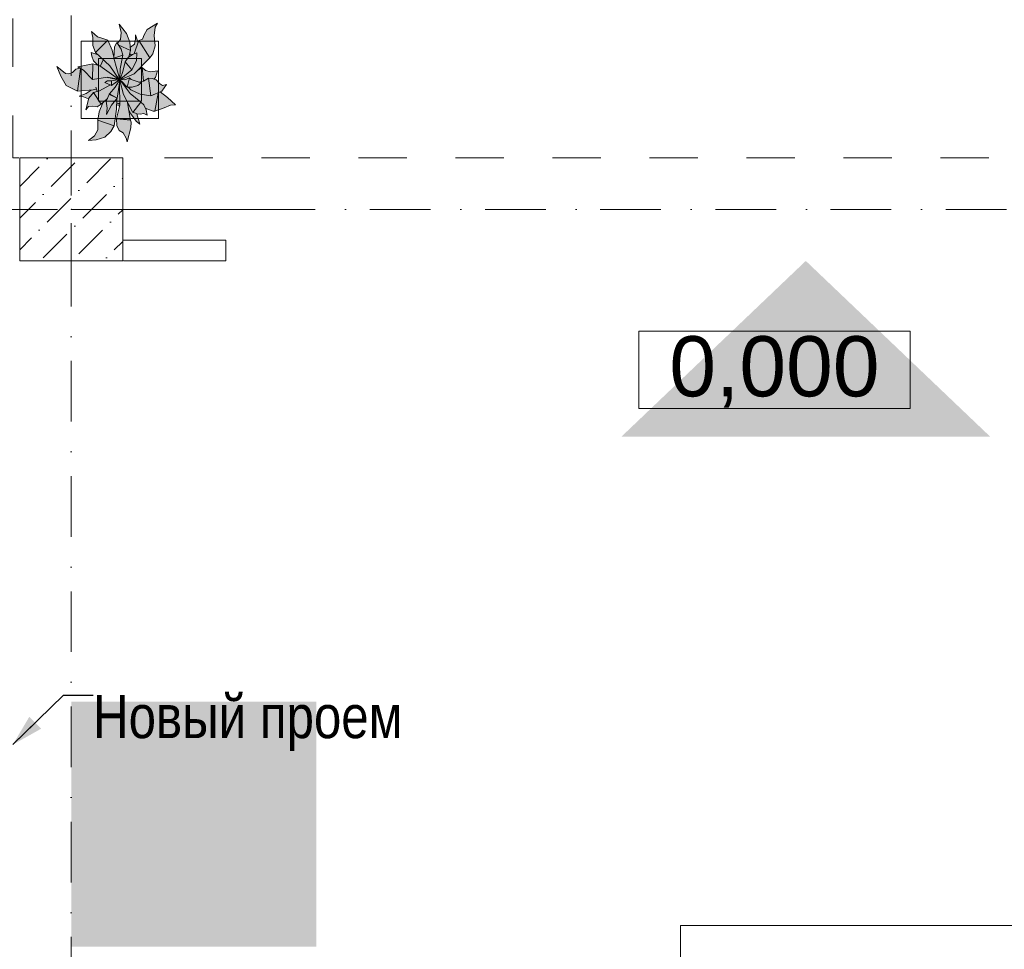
# Model space of a CAD drawing. Header units: millimetres. Extents: x -59761 to 112741, y -57975 to 46221.
# Tile 5 of 256: x -8850 to -3120, y -40306 to -34896. Entities that reach past the tile are written whole.
import ezdxf

# ---------------------------------------------------------------- set-up
doc = ezdxf.new("R2010")
doc.units = ezdxf.units.MM
for name, pattern in [('Wipeout_Contour', [1000, 0, -1000]), ('Штриховая', [564.444447, 282.222223, -282.222223]), ('Штрихпунктирная', [670.277762, 352.777767, -176.388884, 0, -141.111112])]:
    doc.linetypes.add(name, pattern=pattern)
for name, color, linetype in [('2D - Зонирования', 7, 'Continuous'), ('Аннотация - План мебели', 7, 'Continuous'), ('Интерьер - Мебель', 7, 'Continuous'), ('Конструктив - ГКЛ', 7, 'Continuous'), ('Конструктив - Колонны', 7, 'Continuous'), ('Размеры_Отметки кладочный', 7, 'Continuous'), ('Элемент модели - Границы зон', 7, 'Continuous'), ('Элемент Модели - Зона', 7, 'Continuous'), ('Элемент Модели - Оси', 2, 'Continuous')]:
    doc.layers.add(name, color=color, linetype=linetype)
doc.styles.get("Standard").update_dxf_attribs({"font": 'arial.ttf'})
doc.styles.add('СГЕНЕРИР_СТИЛЬ_19', font='arial.ttf')
doc.styles.add('СГЕНЕРИР_СТИЛЬ_6', font='ARIALN.TTF')
doc.dimstyles.new('СГЕНЕРИР_СТИЛЬ__4', dxfattribs={"dimtxt": 0.18, "dimasz": 182.4, "dimexe": 0.18, "dimexo": 0.0625, "dimgap": 0.09, "dimtad": 0, "dimtih": 1, "dimtoh": 1, "dimdec": 4, "dimzin": 0, "dimdsep": 46, "dimtxsty": 'Standard', "dimcen": 0.09, "dimadec": 0, "dimazin": 0, "dimtfac": 1, "dimtdec": 4, "dimtmove": 0, "dimatfit": 3, "dimldrblk": 'ARROWHEAD_5', "dimfxl": 1, "dimtolj": 1, "dimtzin": 0, "dimarcsym": 0})

# ---------------------------------------------------------------- blocks, each defined once
blk = doc.blocks.new('ARROWHEAD_5')
at = {"linetype": 'Continuous', "lineweight": 0}
blk.add_hatch(color=0, dxfattribs=at).paths.add_polyline_path([(-1, 0.2679), (0, 0), (-1, -0.2679)])
at = {"color": 0, "linetype": 'Continuous', "lineweight": 0}
blk.add_line((0, 0), (-1, 0), dxfattribs=at)

msp = doc.modelspace()

# ---------------------------------------------------------------- hatches: boundary and pattern name
at = {"layer": '2D - Зонирования', "linetype": 'Continuous', "lineweight": 5}
msp.add_hatch(color=3, dxfattribs=at).paths.add_polyline_path([(-4275, -36300), (-5347.52, -37322.25), (-3202.48, -37322.25)])
at = {"layer": '2D - Зонирования', "linetype": 'Continuous', "lineweight": 0}
msp.add_hatch(color=255, dxfattribs=at).paths.add_polyline_path([(-8549.78, -40291.35), (-7123.37, -40291.35), (-7123.37, -38864.94), (-8549.78, -38864.94)])
at = {"layer": '2D - Зонирования', "linetype": 'Continuous', "lineweight": 5}
h = msp.add_hatch(color=3, dxfattribs=at)
h.paths.add_polyline_path([(-7123.37, -38864.94), (-8549.78, -38864.94), (-8549.78, -40291.35), (-7123.37, -40291.35)])
h.paths.add_polyline_path([(-7138.87, -40276.26), (-8534.97, -40276.26), (-8534.97, -38879.32), (-7138.87, -38879.32)], flags=0)
h = msp.add_hatch(color=3, dxfattribs=at)
h.paths.add_polyline_path([(-7204.68, -40216.77), (-7204.68, -38940.37), (-8476.59, -38940.37), (-8476.59, -40216.77)])
h.paths.add_polyline_path([(-8007.61, -39475.51), (-7286.88, -39475.51), (-7286.88, -39671.76), (-8002.85, -39672.19), (-7748.98, -39949.23), (-8035.26, -39949.23), (-8389.34, -39577.73), (-8017.65, -39203.16), (-7723.84, -39203.16)], flags=0)
at = {"layer": 'Интерьер - Мебель', "linetype": 'Continuous', "lineweight": 0}
msp.add_hatch(color=255, dxfattribs=at).paths.add_polyline_path([(-8634.59, -35168.03), (-8611.15, -35225.27), (-8578.58, -35279.59), (-8513.18, -35311.45), (-8433.27, -35306.07), (-8461.03, -35324.82), (-8504.07, -35340.91), (-8478.19, -35344.55), (-8449.6, -35356.18), (-8464.72, -35420.32), (-8449.2, -35401.71), (-8406.38, -35401.99), (-8398.81, -35402.6), (-8375.4, -35388.27), (-8366.45, -35380.23), (-8386.96, -35434.13), (-8393.45, -35474.91), (-8394.86, -35531), (-8413.89, -35572.74), (-8448.64, -35599.21), (-8404.84, -35595.4), (-8353.62, -35580.68), (-8318.93, -35547.41), (-8300.93, -35514.37), (-8285.23, -35392.59), (-8269.96, -35406.48), (-8286.62, -35470.58), (-8284.59, -35512.54), (-8270.26, -35540.32), (-8247.55, -35555.2), (-8229.93, -35585.33), (-8225.14, -35607.66), (-8202.36, -35525.37), (-8203.05, -35486.4), (-8213.82, -35429.94), (-8175.22, -35481.7), (-8151.2, -35503.86), (-8168.12, -35444.52), (-8138.19, -35444.3), (-8126.59, -35443.14), (-8107.86, -35452.47), (-8118.96, -35411.05), (-8068.34, -35428.72), (-7972.65, -35393.79), (-7942.58, -35390.96), (-8033.14, -35317.07), (-8023.47, -35312.94), (-7995.71, -35273.37), (-8019.53, -35279.3), (-8037.3, -35267.96), (-8055.83, -35246.63), (-8067.15, -35242.59), (-8058.9, -35232.28), (-8047.48, -35194.53), (-8088.33, -35199.11), (-8117.84, -35191.53), (-8136.64, -35175.4), (-8155.37, -35187.18), (-8091.71, -35118.39), (-8075.9, -35094.58), (-8060.64, -35048.78), (-8066.43, -34989.29), (-8061.66, -34940.05), (-8047.16, -34916.65), (-8108.97, -34953.51), (-8134.61, -35009.45), (-8156.44, -35018.15), (-8161.41, -35030.84), (-8176.4, -34983.65), (-8175.18, -35008.82), (-8182.75, -35038.51), (-8205.67, -35055.88), (-8209.03, -35026.49), (-8228.15, -34976.38), (-8270.2, -34923.4), (-8258.63, -34970.81), (-8263.8, -35011.67), (-8280.13, -35033.04), (-8283.93, -35028.34), (-8294.71, -35049.09), (-8301.34, -35114.95), (-8311.62, -35074.71), (-8336.71, -35016.29), (-8396.76, -34996.35), (-8431.4, -34964.85), (-8425.18, -35000.35), (-8423.77, -35045.91), (-8408.01, -35086.87), (-8393.51, -35100.62), (-8434.5, -35086.84), (-8431.02, -35109.58), (-8419.64, -35136.61), (-8395.8, -35160.86), (-8424.39, -35153.47), (-8512.54, -35171.51), (-8495.94, -35180.67), (-8523.53, -35185.25), (-8533.43, -35194.39), (-8549.76, -35206.13), (-8563.85, -35211.81), (-8583.82, -35209.69)])

# ---------------------------------------------------------------- linework, layer by layer
at = {"layer": 'Интерьер - Мебель', "color": 7, "linetype": 'Continuous', "lineweight": 15}
for p, q in [((-8270.2, -34923.4), (-8258.63, -34970.81)), ((-8270.2, -34923.4), (-8228.15, -34976.38)), ((-8270.2, -34923.4), (-8258.63, -34970.81)), ((-8270.2, -34923.4), (-8228.15, -34976.38)), ((-8124.71, -34984.12), (-8108.97, -34953.51)), ((-8124.71, -34984.12), (-8108.97, -34953.51)), ((-8108.97, -34953.51), (-8047.16, -34916.65)), ((-8108.97, -34953.51), (-8047.16, -34916.65)), ((-8066.43, -34989.29), (-8061.66, -34940.05)), ((-8066.43, -34989.29), (-8061.66, -34940.05)), ((-8061.66, -34940.05), (-8047.16, -34916.65)), ((-8061.66, -34940.05), (-8047.16, -34916.65)), ((-8431.41, -34964.85), (-8425.18, -35000.35)), ((-8431.41, -34964.85), (-8396.76, -34996.35)), ((-8431.41, -34964.85), (-8425.18, -35000.35)), ((-8431.41, -34964.85), (-8396.76, -34996.35)), ((-8425.18, -35000.35), (-8423.77, -35045.91)), ((-8425.18, -35000.35), (-8423.77, -35045.91)), ((-8396.76, -34996.35), (-8366.9, -35005.52)), ((-8396.76, -34996.35), (-8366.9, -35005.52)), ((-8366.9, -35005.52), (-8336.71, -35016.29)), ((-8366.9, -35005.52), (-8336.71, -35016.29)), ((-8280.13, -35033.04), (-8263.8, -35011.67)), ((-8280.13, -35033.04), (-8263.8, -35011.67)), ((-8263.8, -35011.67), (-8258.63, -34970.81)), ((-8263.8, -35011.67), (-8258.63, -34970.81)), ((-8228.15, -34976.38), (-8209.04, -35026.49)), ((-8228.15, -34976.38), (-8209.04, -35026.49)), ((-8182.75, -35038.51), (-8175.18, -35008.82)), ((-8182.75, -35038.51), (-8175.18, -35008.82)), ((-8176.4, -34983.65), (-8175.18, -35008.82)), ((-8176.4, -34983.65), (-8161.41, -35030.84)), ((-8176.4, -34983.65), (-8175.18, -35008.82)), ((-8176.4, -34983.65), (-8161.41, -35030.84)), ((-8156.44, -35018.15), (-8134.61, -35009.45)), ((-8156.44, -35018.15), (-8134.61, -35009.45)), ((-8134.61, -35009.45), (-8124.71, -34984.12)), ((-8134.61, -35009.45), (-8124.71, -34984.12)), ((-8066.43, -34989.29), (-8060.64, -35048.78)), ((-8066.43, -34989.29), (-8060.64, -35048.78)), ((-8491.63, -35021.46), (-8491.63, -35471.46)), ((-8041.63, -35021.46), (-8491.63, -35021.46)), ((-8423.77, -35045.91), (-8408.01, -35086.87)), ((-8423.77, -35045.91), (-8408.01, -35086.87)), ((-8408.01, -35086.87), (-8336.71, -35016.29)), ((-8408.01, -35086.87), (-8336.71, -35016.29)), ((-8336.71, -35016.29), (-8311.62, -35074.71)), ((-8336.71, -35016.29), (-8311.62, -35074.71)), ((-8301.7, -35120.95), (-8297.74, -35054.93)), ((-8301.7, -35120.95), (-8297.74, -35054.93)), ((-8297.74, -35054.93), (-8283.93, -35028.34)), ((-8297.74, -35054.93), (-8283.93, -35028.34)), ((-8283.93, -35028.34), (-8259.99, -35068.39)), ((-8283.93, -35028.34), (-8259.99, -35068.39)), ((-8273.19, -35044.12), (-8205.29, -35076.41)), ((-8273.19, -35044.12), (-8205.29, -35076.41)), ((-8259.99, -35068.39), (-8249.86, -35102.63)), ((-8259.99, -35068.39), (-8249.86, -35102.63)), ((-8209.04, -35026.49), (-8205.29, -35076.41)), ((-8209.04, -35026.49), (-8205.29, -35076.41)), ((-8205.67, -35055.88), (-8182.75, -35038.51)), ((-8205.67, -35055.88), (-8182.75, -35038.51)), ((-8183.29, -35093.13), (-8156.44, -35018.15)), ((-8183.29, -35093.13), (-8156.44, -35018.15)), ((-8156.44, -35018.15), (-8091.71, -35118.39)), ((-8156.44, -35018.15), (-8091.71, -35118.39)), ((-8075.9, -35094.58), (-8060.64, -35048.78)), ((-8075.9, -35094.58), (-8060.64, -35048.78)), ((-8041.63, -35471.46), (-8041.63, -35021.46)), ((-8434.5, -35086.84), (-8431.02, -35109.58)), ((-8434.5, -35086.84), (-8393.51, -35100.62)), ((-8434.5, -35086.84), (-8431.02, -35109.58)), ((-8434.5, -35086.84), (-8393.51, -35100.62)), ((-8431.02, -35109.58), (-8419.64, -35136.61)), ((-8431.02, -35109.58), (-8419.64, -35136.61)), ((-8408.01, -35086.87), (-8324.52, -35164.06)), ((-8408.01, -35086.87), (-8324.52, -35164.06)), ((-8391.63, -35121.46), (-8391.63, -35371.46)), ((-8141.63, -35121.46), (-8391.63, -35121.46)), ((-8311.62, -35074.71), (-8301.34, -35114.93)), ((-8311.62, -35074.71), (-8301.34, -35114.93)), ((-8304.93, -35102.34), (-8300.57, -35100.95)), ((-8304.93, -35102.34), (-8300.57, -35100.95)), ((-8301.7, -35120.95), (-8249.86, -35102.63)), ((-8301.7, -35120.95), (-8249.86, -35102.63)), ((-8301.7, -35120.95), (-8268.08, -35244.8)), ((-8301.7, -35120.95), (-8268.08, -35244.8)), ((-8264.81, -35182.41), (-8249.86, -35102.63)), ((-8264.81, -35182.41), (-8249.86, -35102.63)), ((-8235.74, -35142.41), (-8218.98, -35116.59)), ((-8235.74, -35142.41), (-8218.98, -35116.59)), ((-8218.98, -35116.59), (-8193.3, -35099.83)), ((-8218.98, -35116.59), (-8193.3, -35099.83)), ((-8215.47, -35113.06), (-8205.29, -35076.41)), ((-8215.47, -35113.06), (-8205.29, -35076.41)), ((-8209.34, -35094.77), (-8198.18, -35102.5)), ((-8209.34, -35094.77), (-8198.18, -35102.5)), ((-8193.3, -35099.83), (-8169.19, -35088.7)), ((-8193.3, -35099.83), (-8169.19, -35088.7)), ((-8183.07, -35212.44), (-8091.71, -35118.39)), ((-8183.07, -35212.44), (-8091.71, -35118.39)), ((-8170.05, -35136.69), (-8169.19, -35088.7)), ((-8170.05, -35136.69), (-8169.19, -35088.7)), ((-8141.63, -35371.46), (-8141.63, -35121.46)), ((-8091.71, -35118.39), (-8075.9, -35094.58)), ((-8091.71, -35118.39), (-8075.9, -35094.58)), ((-8634.59, -35168.03), (-8611.15, -35225.27)), ((-8634.59, -35168.03), (-8583.82, -35209.69)), ((-8634.59, -35168.03), (-8611.15, -35225.27)), ((-8634.59, -35168.03), (-8583.82, -35209.69)), ((-8523.53, -35185.25), (-8500.75, -35177.95)), ((-8523.53, -35185.25), (-8500.75, -35177.95)), ((-8513.18, -35311.45), (-8496.89, -35182.45)), ((-8513.18, -35311.45), (-8496.89, -35182.45)), ((-8512.54, -35171.51), (-8424.39, -35153.47)), ((-8512.54, -35171.51), (-8424.39, -35153.47)), ((-8512.54, -35171.51), (-8479.33, -35189.83)), ((-8512.54, -35171.51), (-8479.33, -35189.83)), ((-8427.13, -35244.67), (-8424.4, -35153.47)), ((-8427.13, -35244.67), (-8424.4, -35153.47)), ((-8424.39, -35153.47), (-8384.38, -35164.5)), ((-8424.39, -35153.47), (-8384.38, -35164.5)), ((-8419.64, -35136.61), (-8395.8, -35160.86)), ((-8419.64, -35136.61), (-8395.8, -35160.86)), ((-8384.38, -35164.5), (-8275.69, -35242.13)), ((-8384.38, -35164.5), (-8275.69, -35242.13)), ((-8380.14, -35164.55), (-8364.18, -35129.77)), ((-8380.14, -35164.55), (-8364.18, -35129.77)), ((-8324.52, -35164.06), (-8271.76, -35244.12)), ((-8324.52, -35164.06), (-8271.76, -35244.12)), ((-8268.08, -35244.8), (-8264.81, -35182.41)), ((-8268.08, -35244.8), (-8264.81, -35182.41)), ((-8248.96, -35197.78), (-8235.74, -35142.41)), ((-8248.96, -35197.78), (-8235.74, -35142.41)), ((-8235.74, -35142.41), (-8196.72, -35187.84)), ((-8235.74, -35142.41), (-8196.72, -35187.84)), ((-8196.72, -35187.84), (-8170.05, -35136.69)), ((-8196.72, -35187.84), (-8170.05, -35136.69)), ((-8158, -35188.02), (-8136.64, -35175.4)), ((-8158, -35188.02), (-8136.64, -35175.4)), ((-8136.64, -35175.4), (-8129.37, -35252.6)), ((-8136.64, -35175.4), (-8117.84, -35191.53)), ((-8136.64, -35175.4), (-8129.37, -35252.6)), ((-8136.64, -35175.4), (-8117.84, -35191.53)), ((-8611.15, -35225.27), (-8578.58, -35279.59)), ((-8611.15, -35225.27), (-8578.58, -35279.59)), ((-8583.82, -35209.69), (-8563.85, -35211.81)), ((-8583.82, -35209.69), (-8563.85, -35211.81)), ((-8563.85, -35211.81), (-8543.32, -35203.53)), ((-8563.85, -35211.81), (-8543.32, -35203.53)), ((-8543.32, -35203.53), (-8523.53, -35185.25)), ((-8543.32, -35203.53), (-8523.53, -35185.25)), ((-8479.33, -35189.83), (-8427.13, -35244.67)), ((-8479.33, -35189.83), (-8427.13, -35244.67)), ((-8427.13, -35244.67), (-8339.25, -35231.83)), ((-8427.13, -35244.67), (-8339.25, -35231.83)), ((-8339.25, -35231.83), (-8275.69, -35242.13)), ((-8339.25, -35231.83), (-8275.69, -35242.13)), ((-8338.82, -35232.11), (-8337.7, -35232.35)), ((-8338.82, -35232.11), (-8337.7, -35232.35)), ((-8332.12, -35233.57), (-8329.89, -35234.05)), ((-8332.12, -35233.57), (-8329.89, -35234.05)), ((-8325.42, -35235.03), (-8320.96, -35236)), ((-8325.42, -35235.03), (-8320.96, -35236)), ((-8318.72, -35236.49), (-8286.4, -35243.54)), ((-8318.72, -35236.49), (-8286.4, -35243.54)), ((-8262.99, -35237.31), (-8248.96, -35197.78)), ((-8262.99, -35237.31), (-8248.96, -35197.78)), ((-8260.89, -35240.57), (-8196.72, -35187.84)), ((-8260.89, -35240.57), (-8196.72, -35187.84)), ((-8256.2, -35243.28), (-8183.07, -35212.44)), ((-8256.2, -35243.28), (-8183.07, -35212.44)), ((-8238.7, -35245.61), (-8210.34, -35234.81)), ((-8238.7, -35245.61), (-8210.34, -35234.81)), ((-8223.9, -35288.58), (-8210.34, -35234.81)), ((-8223.9, -35288.58), (-8210.34, -35234.81)), ((-8210.34, -35234.81), (-8201.42, -35243.88)), ((-8210.34, -35234.81), (-8201.42, -35243.88)), ((-8156.24, -35184.38), (-8155.37, -35187.18)), ((-8156.24, -35184.38), (-8155.37, -35187.18)), ((-8129.35, -35254.86), (-8099.75, -35236.85)), ((-8129.35, -35254.86), (-8099.75, -35236.85)), ((-8117.84, -35191.53), (-8088.33, -35199.11)), ((-8117.84, -35191.53), (-8088.33, -35199.11)), ((-8099.75, -35236.85), (-8086.02, -35339.81)), ((-8099.75, -35236.85), (-8078.47, -35238.55)), ((-8099.75, -35236.85), (-8086.02, -35339.81)), ((-8099.75, -35236.85), (-8078.47, -35238.55)), ((-8088.33, -35199.11), (-8047.48, -35194.53)), ((-8088.33, -35199.11), (-8047.48, -35194.53)), ((-8078.47, -35238.55), (-8055.83, -35246.63)), ((-8078.47, -35238.55), (-8055.83, -35246.63)), ((-8068.84, -35242.52), (-8058.9, -35232.28)), ((-8068.84, -35242.52), (-8058.9, -35232.28)), ((-8058.9, -35232.28), (-8047.48, -35194.53)), ((-8058.9, -35232.28), (-8047.48, -35194.53)), ((-8578.58, -35279.59), (-8513.18, -35311.45)), ((-8578.58, -35279.59), (-8513.18, -35311.45)), ((-8406.88, -35288.42), (-8398.67, -35312.27)), ((-8406.88, -35288.42), (-8398.67, -35312.27)), ((-8385.3, -35309.65), (-8325.42, -35277.02)), ((-8385.3, -35309.65), (-8325.42, -35277.02)), ((-8354.99, -35262.44), (-8339.06, -35252.22)), ((-8354.99, -35262.44), (-8339.06, -35252.22)), ((-8354.99, -35262.44), (-8314.92, -35280.27)), ((-8354.99, -35262.44), (-8314.92, -35280.27)), ((-8339.06, -35252.22), (-8315.17, -35253.08)), ((-8339.06, -35252.22), (-8315.17, -35253.08)), ((-8328.19, -35328.83), (-8293.57, -35288.76)), ((-8328.19, -35328.83), (-8293.57, -35288.76)), ((-8315.17, -35253.08), (-8268.08, -35244.8)), ((-8315.17, -35253.08), (-8268.08, -35244.8)), ((-8315.17, -35253.08), (-8314.92, -35280.27)), ((-8315.17, -35253.08), (-8314.92, -35280.27)), ((-8314.92, -35280.27), (-8272.64, -35248.25)), ((-8314.92, -35280.27), (-8272.64, -35248.25)), ((-8293.57, -35288.76), (-8274.37, -35258.41)), ((-8293.57, -35288.76), (-8274.37, -35258.41)), ((-8282.49, -35353.38), (-8266.58, -35251.34)), ((-8282.49, -35353.38), (-8266.58, -35251.34)), ((-8272.94, -35258.25), (-8265.49, -35244.36)), ((-8272.94, -35258.25), (-8265.49, -35244.36)), ((-8272.09, -35247.95), (-8265.49, -35244.36)), ((-8272.09, -35247.95), (-8265.49, -35244.36)), ((-8270.95, -35245.31), (-8268.69, -35245.85)), ((-8270.95, -35245.31), (-8268.69, -35245.85)), ((-8269.22, -35245.67), (-8268.08, -35244.8)), ((-8269.22, -35245.67), (-8268.08, -35244.8)), ((-8268.88, -35269.19), (-8266.74, -35394.12)), ((-8268.88, -35269.19), (-8266.74, -35394.12)), ((-8266.7, -35250.4), (-8246.72, -35331.68)), ((-8266.7, -35250.4), (-8246.72, -35331.68)), ((-8266.42, -35246.4), (-8258.51, -35248.32)), ((-8266.42, -35246.4), (-8258.51, -35248.32)), ((-8266.42, -35249.18), (-8249.52, -35263.64)), ((-8266.42, -35249.18), (-8249.52, -35263.64)), ((-8262.66, -35244.95), (-8238.7, -35245.61)), ((-8262.66, -35244.95), (-8238.7, -35245.61)), ((-8260.03, -35255.59), (-8207.51, -35325.93)), ((-8260.03, -35255.59), (-8207.51, -35325.93)), ((-8258.32, -35254.47), (-8223.9, -35288.58)), ((-8258.32, -35254.47), (-8223.9, -35288.58)), ((-8223.9, -35288.58), (-8196.09, -35288.19)), ((-8223.9, -35288.58), (-8196.09, -35288.19)), ((-8219.39, -35289.42), (-8202.49, -35303.87)), ((-8219.39, -35289.42), (-8202.49, -35303.87)), ((-8201.42, -35243.88), (-8184.67, -35250.44)), ((-8201.42, -35243.88), (-8184.67, -35250.44)), ((-8196.09, -35288.19), (-8162.59, -35279.51)), ((-8196.09, -35288.19), (-8162.59, -35279.51)), ((-8184.67, -35250.44), (-8143.98, -35264.66)), ((-8184.67, -35250.44), (-8143.98, -35264.66)), ((-8162.59, -35279.51), (-8143.98, -35264.66)), ((-8162.59, -35279.51), (-8143.98, -35264.66)), ((-8156.88, -35259.15), (-8129.35, -35254.86)), ((-8156.88, -35259.15), (-8129.35, -35254.86)), ((-8055.83, -35246.63), (-8037.3, -35267.96)), ((-8055.83, -35246.63), (-8037.3, -35267.96)), ((-8037.3, -35267.96), (-8019.53, -35279.3)), ((-8037.3, -35267.96), (-8019.53, -35279.3)), ((-8023.47, -35312.94), (-7995.71, -35273.37)), ((-8023.47, -35312.94), (-7995.71, -35273.37)), ((-8019.53, -35279.3), (-7995.71, -35273.37)), ((-8019.53, -35279.3), (-7995.71, -35273.37)), ((-8513.18, -35311.45), (-8422.64, -35304.58)), ((-8513.18, -35311.45), (-8422.64, -35304.58)), ((-8504.07, -35340.91), (-8462.67, -35325.93)), ((-8504.07, -35340.91), (-8462.67, -35325.93)), ((-8504.07, -35340.91), (-8478.19, -35344.54)), ((-8504.07, -35340.91), (-8478.19, -35344.54)), ((-8478.19, -35344.54), (-8449.6, -35356.18)), ((-8478.19, -35344.54), (-8449.6, -35356.18)), ((-8464.72, -35420.32), (-8448.34, -35353.72)), ((-8464.72, -35420.32), (-8448.34, -35353.72)), ((-8462.67, -35325.93), (-8433.27, -35306.07)), ((-8462.67, -35325.93), (-8433.27, -35306.07)), ((-8448.34, -35353.72), (-8420.86, -35319.35)), ((-8448.34, -35353.72), (-8420.86, -35319.35)), ((-8422.64, -35304.58), (-8403.59, -35300.65)), ((-8422.64, -35304.58), (-8403.59, -35300.65)), ((-8420.86, -35319.35), (-8385.3, -35309.65)), ((-8420.86, -35319.35), (-8385.3, -35309.65)), ((-8420.86, -35319.35), (-8375.4, -35388.27)), ((-8420.86, -35319.35), (-8375.4, -35388.27)), ((-8375.4, -35388.27), (-8339.93, -35354.39)), ((-8375.4, -35388.27), (-8339.93, -35354.39)), ((-8345.8, -35370.26), (-8328.19, -35328.83)), ((-8345.8, -35370.26), (-8328.19, -35328.83)), ((-8330.81, -35329.67), (-8328.19, -35328.83)), ((-8330.81, -35329.67), (-8328.19, -35328.83)), ((-8330.81, -35329.67), (-8282.49, -35353.38)), ((-8330.81, -35329.67), (-8282.49, -35353.38)), ((-8328.19, -35328.83), (-8282.49, -35353.38)), ((-8328.19, -35328.83), (-8282.49, -35353.38)), ((-8315.47, -35394.63), (-8282.49, -35353.38)), ((-8315.47, -35394.63), (-8282.49, -35353.38)), ((-8246.72, -35331.68), (-8192.07, -35436.86)), ((-8246.72, -35331.68), (-8192.07, -35436.86)), ((-8207.51, -35325.93), (-8145.22, -35375.83)), ((-8207.51, -35325.93), (-8145.22, -35375.83)), ((-8202.49, -35303.87), (-8148.27, -35329.09)), ((-8202.49, -35303.87), (-8148.27, -35329.09)), ((-8148.27, -35329.09), (-8086.02, -35339.81)), ((-8148.27, -35329.09), (-8086.02, -35339.81)), ((-8086.02, -35339.81), (-8023.47, -35312.94)), ((-8086.02, -35339.81), (-8023.47, -35312.94)), ((-8062.6, -35429.44), (-8044.49, -35324.11)), ((-8062.6, -35429.44), (-8044.49, -35324.11)), ((-8033.14, -35317.07), (-7990.75, -35348.46)), ((-8033.14, -35317.07), (-7990.75, -35348.46)), ((-7990.75, -35348.46), (-7942.58, -35390.96)), ((-7990.75, -35348.46), (-7942.58, -35390.96)), ((-8464.72, -35420.32), (-8449.2, -35401.71)), ((-8464.72, -35420.32), (-8449.2, -35401.71)), ((-8449.2, -35401.71), (-8424.35, -35400.56)), ((-8449.2, -35401.71), (-8424.35, -35400.56)), ((-8424.35, -35400.56), (-8398.81, -35402.6)), ((-8424.35, -35400.56), (-8398.81, -35402.6)), ((-8398.81, -35402.6), (-8375.4, -35388.27)), ((-8398.81, -35402.6), (-8375.4, -35388.27)), ((-8391.63, -35371.46), (-8141.63, -35371.46)), ((-8386.75, -35432.82), (-8366.45, -35380.23)), ((-8386.75, -35432.82), (-8366.45, -35380.23)), ((-8345.8, -35370.26), (-8341.16, -35411.38)), ((-8345.8, -35370.26), (-8341.16, -35411.38)), ((-8344.41, -35448.21), (-8315.47, -35394.63)), ((-8344.41, -35448.21), (-8315.47, -35394.63)), ((-8344.41, -35448.21), (-8341.16, -35411.38)), ((-8344.41, -35448.21), (-8341.16, -35411.38)), ((-8287.13, -35416.22), (-8283.93, -35356.21)), ((-8287.13, -35416.22), (-8283.93, -35356.21)), ((-8286.62, -35470.58), (-8266.74, -35394.12)), ((-8286.62, -35470.58), (-8266.74, -35394.12)), ((-8285.23, -35392.59), (-8275.15, -35394.6)), ((-8285.23, -35392.59), (-8275.15, -35394.6)), ((-8283.95, -35382.71), (-8274.68, -35384.57)), ((-8283.95, -35382.71), (-8274.68, -35384.57)), ((-8275.15, -35394.6), (-8267.36, -35394.15)), ((-8275.15, -35394.6), (-8267.36, -35394.15)), ((-8274.68, -35384.57), (-8268.15, -35384.19)), ((-8274.68, -35384.57), (-8268.15, -35384.19)), ((-8222.57, -35379.65), (-8205.07, -35480.23)), ((-8222.57, -35379.65), (-8205.07, -35480.23)), ((-8218.26, -35394.35), (-8216, -35392.87)), ((-8218.26, -35394.35), (-8216, -35392.87)), ((-8192.07, -35436.86), (-8145.21, -35375.83)), ((-8192.07, -35436.86), (-8145.21, -35375.83)), ((-8145.22, -35375.83), (-8127.72, -35392.38)), ((-8145.22, -35375.83), (-8127.72, -35392.38)), ((-8127.72, -35392.38), (-8114.7, -35420.58)), ((-8127.72, -35392.38), (-8114.7, -35420.58)), ((-8118.96, -35411.05), (-8074.07, -35428)), ((-8118.96, -35411.05), (-8074.07, -35428)), ((-8062.6, -35429.44), (-8008.49, -35408.69)), ((-8062.6, -35429.44), (-8008.49, -35408.69)), ((-8008.49, -35408.69), (-7972.65, -35393.79)), ((-8008.49, -35408.69), (-7972.65, -35393.79)), ((-7972.65, -35393.79), (-7942.58, -35390.96)), ((-7972.65, -35393.79), (-7942.58, -35390.96)), ((-8394.47, -35481.3), (-8386.75, -35432.82)), ((-8394.47, -35481.3), (-8386.75, -35432.82)), ((-8300.93, -35514.37), (-8287.13, -35416.22)), ((-8300.93, -35514.37), (-8287.13, -35416.22)), ((-8214.51, -35423.83), (-8203.13, -35443.82)), ((-8214.51, -35423.83), (-8203.13, -35443.82)), ((-8203.13, -35443.82), (-8171.65, -35486.55)), ((-8203.13, -35443.82), (-8171.65, -35486.55)), ((-8190.51, -35434.83), (-8168.12, -35444.52)), ((-8190.51, -35434.83), (-8168.12, -35444.52)), ((-8168.76, -35445.19), (-8151.2, -35503.86)), ((-8168.76, -35445.19), (-8151.2, -35503.86)), ((-8168.12, -35444.52), (-8149.79, -35445.47)), ((-8168.12, -35444.52), (-8149.79, -35445.47)), ((-8149.79, -35445.47), (-8126.59, -35443.14)), ((-8149.79, -35445.47), (-8126.59, -35443.14)), ((-8126.59, -35443.14), (-8107.86, -35452.47)), ((-8126.59, -35443.14), (-8107.86, -35452.47)), ((-8114.7, -35420.58), (-8107.86, -35452.47)), ((-8114.7, -35420.58), (-8107.86, -35452.47)), ((-8074.07, -35428), (-8062.6, -35429.44)), ((-8074.07, -35428), (-8062.6, -35429.44)), ((-8491.63, -35471.46), (-8041.63, -35471.46)), ((-8394.92, -35537.68), (-8394.47, -35481.3)), ((-8394.92, -35537.68), (-8394.47, -35481.3)), ((-8394.47, -35481.3), (-8300.93, -35514.37)), ((-8394.47, -35481.3), (-8300.93, -35514.37)), ((-8318.93, -35547.41), (-8300.93, -35514.37)), ((-8318.93, -35547.41), (-8300.93, -35514.37)), ((-8286.62, -35470.58), (-8209.48, -35479.71)), ((-8286.62, -35470.58), (-8209.48, -35479.71)), ((-8285.93, -35473.77), (-8284.59, -35512.54)), ((-8285.93, -35473.77), (-8205.07, -35480.23)), ((-8285.93, -35473.77), (-8284.59, -35512.54)), ((-8285.93, -35473.77), (-8205.07, -35480.23)), ((-8284.59, -35512.54), (-8270.26, -35540.32)), ((-8284.59, -35512.54), (-8270.26, -35540.32)), ((-8225.14, -35607.66), (-8202.36, -35525.37)), ((-8225.14, -35607.66), (-8202.36, -35525.37)), ((-8205.07, -35480.23), (-8201.03, -35492.57)), ((-8205.07, -35480.23), (-8201.03, -35492.57)), ((-8202.36, -35525.37), (-8201.03, -35492.57)), ((-8202.36, -35525.37), (-8201.03, -35492.57)), ((-8171.65, -35486.55), (-8151.2, -35503.86)), ((-8171.65, -35486.55), (-8151.2, -35503.86)), ((-8448.64, -35599.21), (-8413.89, -35572.74)), ((-8448.64, -35599.21), (-8413.89, -35572.74)), ((-8413.89, -35572.74), (-8394.92, -35537.68)), ((-8413.89, -35572.74), (-8394.92, -35537.68)), ((-8404.84, -35595.4), (-8353.62, -35580.68)), ((-8404.84, -35595.4), (-8353.62, -35580.68)), ((-8353.62, -35580.68), (-8318.93, -35547.41)), ((-8353.62, -35580.68), (-8318.93, -35547.41)), ((-8270.26, -35540.32), (-8247.55, -35555.2)), ((-8270.26, -35540.32), (-8247.55, -35555.2)), ((-8247.55, -35555.2), (-8229.93, -35585.33)), ((-8247.55, -35555.2), (-8229.93, -35585.33)), ((-8448.64, -35599.21), (-8404.84, -35595.4)), ((-8448.64, -35599.21), (-8404.84, -35595.4)), ((-8229.93, -35585.33), (-8225.14, -35607.66)), ((-8229.93, -35585.33), (-8225.14, -35607.66))]:
    msp.add_line(p, q, dxfattribs=at)
at = {"layer": 'Интерьер - Мебель', "color": 7, "linetype": 'Continuous', "lineweight": 15, "flags": 128}
msp.add_lwpolyline([(-5003.55, -40166.62), (-2229.9, -40166.62), (-2229.9, -40743.09), (-5003.55, -40743.09)], close=True, dxfattribs=at)
at = {"layer": 'Размеры_Отметки кладочный', "color": 7, "linetype": 'Continuous', "lineweight": 15, "flags": 128}
msp.add_lwpolyline([(-5246.82, -36708.42), (-3668.42, -36708.42), (-3668.42, -37158.42), (-5246.82, -37158.42)], close=True, dxfattribs=at)
at = {"layer": 'Элемент Модели - Зона', "color": 253, "linetype": 'Штриховая', "lineweight": 15, "flags": 128}
msp.add_lwpolyline([(-8850, -26462.5), (-8890, -26462.5), (-8890, -35700), (300, -35700), (22804.74, -35700), (22804.74, -30917.04), (26685.92, -27035.86), (26700.06, -27050), (26720.02, -27050), (26720.02, -27030), (26680.06, -27030), (26680.06, -26966.28), (22804.74, -23090.96), (22804.74, -20310.5), (20654.74, -20310.5), (20654.74, -17920), (18300, -17920), (18300, -18300), (17700, -18300), (17700, -17920), (9300, -17920), (9300, -18300), (8843.73, -18300), (8843.73, -19745.4), (5659.84, -22929.3), (300, -22929.3), (300, -26350), (300, -26462.5), (300, -26950), (-300, -26950), (-300, -26462.5), (-8250, -26462.5), (-8250, -26950), (-8850, -26950)], close=True, dxfattribs=at)
at = {"layer": 'Элемент Модели - Оси', "color": 7, "linetype": 'Штрихпунктирная', "lineweight": 15}
for p, q in [((-8550, 38200), (-8550, -55975)), ((-57760.58, -36000), (110650, -36000))]:
    msp.add_line(p, q, dxfattribs=at)

# ---------------------------------------------------------------- texts
at = {"layer": 'Аннотация - План мебели', "color": 7, "linetype": 'Continuous', "lineweight": 0, "insert": (-8422.67, -38827.04), "char_height": 250, "attachment_point": 1, "style": 'СГЕНЕРИР_СТИЛЬ_6'}
msp.add_mtext('\\A1;{\\pql;\\fArial Narrow|b0|i0|c204|p34;Новый проем}', dxfattribs=at)
at = {"layer": 'Размеры_Отметки кладочный', "color": 7, "linetype": 'Continuous', "lineweight": 0, "insert": (-4457.62, -36738.42), "char_height": 350, "attachment_point": 2, "style": 'СГЕНЕРИР_СТИЛЬ_19'}
msp.add_mtext('\\A1;{\\pqc;\\fArial|b0|i0|c0|p38;0,\\fArial|b0|i0|c0|p38;0\\fArial|b0|i0|c0|p38;00}', dxfattribs=at)

# ---------------------------------------------------------------- leaders
at = {"layer": 'Аннотация - План мебели', "color": 7, "linetype": 'Continuous', "lineweight": 15, "annotation_type": 0, "has_hookline": 1, "hookline_direction": 0, "text_width": 1758.53}
msp.add_leader([(-8890, -39114.95), (-8595.67, -38827.04), (-8422.76, -38827.04)], dimstyle='СГЕНЕРИР_СТИЛЬ__4', dxfattribs=at)

# ---------------------------------------------------------------- wipeouts: each hides what was drawn before it
at = {"color": 254, "linetype": 'Wipeout_Contour', "lineweight": 0, "ltscale": 9883612.981522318}
msp.add_wipeout([(-8245, -36300), (-7650, -36300), (-7650, -36180), (-8245, -36180)], dxfattribs=at).dxf.layer = 'Конструктив - ГКЛ'

# ---------------------------------------------------------------- next in the draw order: linework, layer by layer
at = {"layer": 'Конструктив - ГКЛ', "color": 7, "linetype": 'Continuous', "lineweight": 15, "flags": 128}
for points in [[(-7650, -36180), (-8245, -36180)], [(-7650, -36300), (-7650, -36180)], [(-8245, -36300), (-7650, -36300)]]:
    msp.add_lwpolyline(points, dxfattribs=at)

# ---------------------------------------------------------------- next in the draw order: wipeouts: each hides what was drawn before it
at = {"color": 254, "linetype": 'Wipeout_Contour', "lineweight": 0, "ltscale": 9881098.332122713}
msp.add_wipeout([(-8850, -36300), (-8250, -36300), (-8250, -35700), (-8850, -35700)], dxfattribs=at).dxf.layer = 'Конструктив - Колонны'

# ---------------------------------------------------------------- next in the draw order: hatches: boundary and pattern name
at = {"layer": 'Конструктив - Колонны', "linetype": 'Continuous', "lineweight": 15}
h = msp.add_hatch(dxfattribs=at)
h.set_pattern_fill('БЕТОН_01_000D', style=0, pattern_type=2)
h.set_pattern_definition([(45, (-45000, -54000), (-183.8478, 183.8478), [195, -65, 0, -65]), (45, (-44977.02, -53793.17), (-183.8478, 183.8478), [195, -65, 0, -65])])
h.paths.add_polyline_path([(-8850, -36300), (-8250, -36300), (-8250, -35700), (-8850, -35700)])

# ---------------------------------------------------------------- next in the draw order: linework, layer by layer
at = {"layer": 'Конструктив - Колонны', "color": 7, "linetype": 'Continuous', "lineweight": 0}
for p, q in [((-8550, -35920), (-8550, -35620)), ((-8630, -36000), (-8930, -36000)), ((-8470, -36000), (-8170, -36000)), ((-8550, -36080), (-8550, -36380))]:
    msp.add_line(p, q, dxfattribs=at)
at = {"layer": 'Конструктив - Колонны', "color": 7, "linetype": 'Continuous', "lineweight": 15, "flags": 128}
msp.add_lwpolyline([(-8850, -36300), (-8250, -36300), (-8250, -35700), (-8850, -35700)], close=True, dxfattribs=at)
at = {"layer": 'Конструктив - Колонны', "color": 7, "linetype": 'Continuous', "lineweight": 0}
msp.add_point((-8550, -36000), dxfattribs=at)
at = {"layer": 'Элемент модели - Границы зон', "color": 7, "linetype": 'Continuous', "lineweight": 15}
msp.add_line((-8550, -36000), (-7482.85, -36000), dxfattribs=at)

doc.saveas('drawing.dxf')
